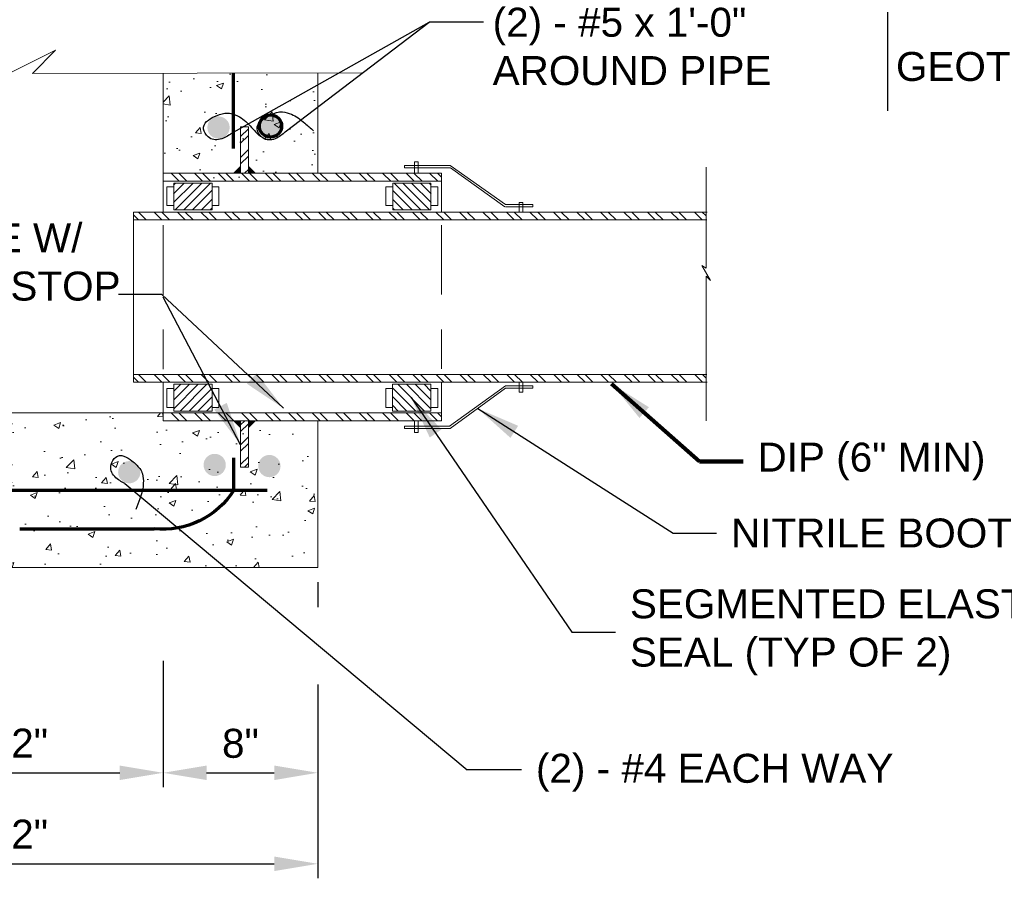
# Model space of a CAD drawing. Header units: feet. Extents: x -1473 to -1113, y 346 to 592.
# Tile 16 of 18: x -1209 to -1158, y 493 to 538. Entities that reach past the tile are written whole.
import ezdxf

# ---------------------------------------------------------------- set-up
doc = ezdxf.new("R2010")
doc.units = ezdxf.units.FT
doc.header["$MEASUREMENT"] = 0
doc.linetypes.add('( Dashed )', pattern=[9, 6, -3])
doc.layers.get('DefPoints').update_dxf_attribs({"lineweight": 0})
for name, color, linetype, lineweight in [('C-Detl-Grph-Wt 0', 4, 'Continuous', 0), ('G-ANNO-DIMS', 2, 'Continuous', 0), ('G-ANNO-MASK', 1, 'Continuous', 0), ('G-ANNO-PATT', 250, 'Continuous', 0), ('S-REIN-RBAR', 1, 'Continuous', 70)]:
    doc.layers.add(name, color=color, linetype=linetype, lineweight=lineweight)
doc.layers.add('G-ANNO-NOTE', color=4, linetype='Continuous')
doc.layers.add('G-ANNO-NPLT', color=2, linetype='Continuous', lineweight=0, plot=False)
doc.styles.add("AEC_AC_05ArchDims-CC_1_1'", font='arial.ttf', dxfattribs={"height": 1.5})
doc.styles.add("AEC_AC_44Text-LeftTop_1_1'", font='arial.ttf', dxfattribs={"height": 1.5})
doc.styles.add('Style-Arial', font='arial.ttf')
doc.dimstyles.new("AEC_AC_05_Arch-Dims_1_1'", dxfattribs={"dimtxt": 1.5, "dimasz": 2.25, "dimexe": 0.75, "dimexo": 0.75, "dimgap": 0.75, "dimtad": 1, "dimdec": 4, "dimzin": 15, "dimdsep": 46, "dimlunit": 4, "dimtxsty": "AEC_AC_05ArchDims-CC_1_1'", "dimcen": 0.09, "dimclrd": 256, "dimclre": 256, "dimazin": 2, "dimtfac": 0.7, "dimtdec": 4, "dimtix": 1, "dimtmove": 1, "dimatfit": 3, "dimfxl": 1, "dimfrac": 1, "dimtolj": 1, "dimtzin": 15, "dimlwd": 30, "dimlwe": 30, "dimarcsym": 0})
doc.dimstyles.new("AEC_AC_44_Notes_1_1'", dxfattribs={"dimtxt": 1.5, "dimasz": 2.25, "dimexe": 0.75, "dimexo": 0.75, "dimgap": 0.75, "dimtad": 1, "dimjust": 1, "dimdec": 3, "dimzin": 15, "dimdsep": 46, "dimlunit": 5, "dimtxsty": "AEC_AC_44Text-LeftTop_1_1'", "dimblk": 'NONE', "dimcen": 0.09, "dimclrd": 256, "dimclre": 256, "dimazin": 2, "dimtfac": 0.7, "dimtdec": 3, "dimtmove": 1, "dimatfit": 1, "dimfxl": 1, "dimfrac": 1, "dimtolj": 1, "dimtzin": 15, "dimlwd": 30, "dimlwe": 30, "dimarcsym": 0})

# ---------------------------------------------------------------- blocks, each defined once
blk = doc.blocks.new('*D87')
at = {"layer": 'DefPoints', "color": 0, "lineweight": 50, "transparency": 16777216}
for p in [(-1193.428, 510.043), (-1201.432, 505.954), (-1193.428, 499.414)]:
    blk.add_point(p, dxfattribs=at)
at = {"layer": 'G-ANNO-DIMS', "lineweight": 30, "transparency": 16777216}
for p, q in [((-1193.428, 509.293), (-1193.428, 507.996)), ((-1201.432, 505.204), (-1201.432, 498.664)), ((-1193.428, 503.978), (-1193.428, 498.664)), ((-1199.182, 499.414), (-1195.678, 499.414))]:
    blk.add_line(p, q, dxfattribs=at)
at = {"layer": 'G-ANNO-DIMS', "lineweight": 50, "transparency": 16777216}
for points in [[(-1199.182, 499.789), (-1199.182, 499.039), (-1201.432, 499.414)], [(-1195.678, 499.789), (-1195.678, 499.039), (-1193.428, 499.414)]]:
    blk.add_solid(points, dxfattribs=at)
at = {"layer": 'G-ANNO-DIMS', "color": 0, "lineweight": 30, "transparency": 16777216, "insert": (-1197.43, 500.93), "char_height": 1.5, "attachment_point": 5, "style": "AEC_AC_05ArchDims-CC_1_1'"}
blk.add_mtext('\\A1;8"', dxfattribs=at)
blk = doc.blocks.new('*D95')
at = {"layer": 'DefPoints', "color": 0, "lineweight": 50, "transparency": 16777216}
for p in [(-1219.924, 505.954), (-1201.432, 505.954), (-1201.432, 499.414)]:
    blk.add_point(p, dxfattribs=at)
at = {"layer": 'G-ANNO-DIMS', "lineweight": 30, "transparency": 16777216}
for p, q in [((-1219.924, 505.204), (-1219.924, 498.664)), ((-1201.432, 505.204), (-1201.432, 498.664)), ((-1217.674, 499.414), (-1203.682, 499.414))]:
    blk.add_line(p, q, dxfattribs=at)
at = {"layer": 'G-ANNO-DIMS', "lineweight": 50, "transparency": 16777216}
for points in [[(-1217.674, 499.789), (-1217.674, 499.039), (-1219.924, 499.414)], [(-1203.682, 499.789), (-1203.682, 499.039), (-1201.432, 499.414)]]:
    blk.add_solid(points, dxfattribs=at)
at = {"layer": 'G-ANNO-DIMS', "color": 0, "lineweight": 30, "transparency": 16777216, "insert": (-1210.678, 500.94), "char_height": 1.5, "attachment_point": 5, "style": "AEC_AC_05ArchDims-CC_1_1'"}
blk.add_mtext('\\A1;19 {\\H1x;1/2}"', dxfattribs=at)
blk = doc.blocks.new('*D96')
at = {"layer": 'DefPoints', "color": 0, "lineweight": 50, "transparency": 16777216}
for p in [(-1227.928, 510.043), (-1193.428, 510.043), (-1193.428, 494.701)]:
    blk.add_point(p, dxfattribs=at)
at = {"layer": 'G-ANNO-DIMS', "lineweight": 30, "transparency": 16777216}
for p, q in [((-1227.928, 509.293), (-1227.928, 493.951)), ((-1193.428, 509.293), (-1193.428, 508.091)), ((-1193.428, 503.978), (-1193.428, 493.951)), ((-1225.678, 494.701), (-1195.678, 494.701))]:
    blk.add_line(p, q, dxfattribs=at)
at = {"layer": 'G-ANNO-DIMS', "lineweight": 50, "transparency": 16777216}
for points in [[(-1225.678, 495.076), (-1225.678, 494.326), (-1227.928, 494.701)], [(-1195.678, 495.076), (-1195.678, 494.326), (-1193.428, 494.701)]]:
    blk.add_solid(points, dxfattribs=at)
at = {"layer": 'G-ANNO-DIMS', "color": 0, "lineweight": 30, "transparency": 16777216, "insert": (-1210.678, 496.227), "char_height": 1.5, "attachment_point": 5, "style": "AEC_AC_05ArchDims-CC_1_1'"}
blk.add_mtext('\\A1;35 {\\H1x;1/2}"', dxfattribs=at)
blk = doc.blocks.new('SQUIG_1_1_1')
at = {"color": 0}
blk.add_open_spline([(0, 0), (3.2, 0.6), (6.3, 0.8), (9.5, 0.8), (13.1, 0.8), (16.3, 0.6), (20, -0.2), (23.8, -1), (27, -2.7), (29.8, -4.8), (32.4, -6.7), (34.5, -9.4), (35.7, -13), (37.5, -18.1), (37.7, -22.9), (36.4, -27.4), (35.2, -31.6), (30.8, -35.2), (26.2, -36.2), (21.1, -37.4), (16.3, -37.7), (11.1, -37.2), (4.9, -36.7), (-0.6, -36), (-6.6, -34), (-9.8, -32.9), (-12.7, -31.2), (-15.1, -29.1), (-18.7, -25.8), (-21.9, -22), (-24.6, -17.6), (-26.9, -13.9), (-28.9, -10.4), (-30.2, -6.4), (-31.6, -1.9), (-32.8, 2.5), (-34.1, 7), (-35.8, 13), (-37.5, 18.9), (-38.7, 25)], degree=3, knots=[0, 0, 0, 0, 0.05545, 0.05545, 0.05545, 0.11674, 0.11674, 0.11674, 0.179816, 0.179816, 0.179816, 0.238736, 0.238736, 0.238736, 0.322676, 0.322676, 0.322676, 0.40101, 0.40101, 0.40101, 0.489182, 0.489182, 0.489182, 0.593706, 0.593706, 0.593706, 0.651117, 0.651117, 0.651117, 0.737771, 0.737771, 0.737771, 0.810337, 0.810337, 0.810337, 0.891932, 0.891932, 0.891932, 1, 1, 1, 1], dxfattribs=at)
blk = doc.blocks.new('_None')
blk = doc.blocks.new('*U98')
at = {"color": 0}
for p, q in [((92.45, 92.45), (94.34, 94.34)), ((92.45, 93.298), (93.492, 94.34)), ((92.45, 94.147), (92.643, 94.34)), ((92.45, 91.601), (95.036, 94.188)), ((92.45, 90.753), (95.036, 93.339)), ((93.182, 90.636), (95.036, 92.491)), ((94.03, 90.636), (95.036, 91.642)), ((94.879, 90.636), (95.036, 90.793))]:
    blk.add_line(p, q, dxfattribs=at)
blk = doc.blocks.new('*U99')
at = {"color": 0}
for p, q in [((116.577, 91.97), (118.948, 94.34)), ((116.577, 92.818), (118.099, 94.34)), ((116.577, 93.667), (117.251, 94.34)), ((116.577, 91.121), (119.163, 93.708)), ((116.941, 90.636), (119.163, 92.859)), ((117.789, 90.636), (119.163, 92.01)), ((118.638, 90.636), (119.163, 91.162))]:
    blk.add_line(p, q, dxfattribs=at)

msp = doc.modelspace()

# ---------------------------------------------------------------- hatches: boundary and pattern name
at = {"layer": 'G-ANNO-PATT'}
h = msp.add_hatch(dxfattribs=at)
h.set_pattern_fill('AR-CONC', color=256, style=0, pattern_type=2)
h.set_pattern_definition([(50, (-1196.1818, 532.2335), (3.5863, -0.3138), [0.375, -4.125]), (355, (-1196.182, 532.2335), (-0.6938, 3.761), [0.3, -3.3]), (100.45, (-1195.883, 532.2074), (2.8925, 3.4472), [0.3187, -3.5057]), (46.184, (-1196.182, 533.2335), (5.3362, -0.8276), [0.5625, -6.1875]), (96.64, (-1195.737, 533.1645), (4.6733, 4.8706), [0.478, -5.2586]), (351.18, (-1196.182, 533.2335), (4.6733, 4.8706), [0.45, -4.95]), (21, (-1195.6818, 532.9835), (2.9845, -2.0131), [0.375, -4.125]), (326, (-1195.682, 532.9835), (1.2166, 3.6258), [0.3, -3.3]), (71.45, (-1195.433, 532.8157), (4.2011, 1.6127), [0.3187, -3.5057]), (37.5, (-1196.1818, 532.2335), (0.0608, 1.66447), [0, -3.26, 0, -3.35, 0, -3.3125]), (7.5, (-1196.1818, 532.2335), (1.31535, 1.97206), [0, -1.91, 0, -3.185, 0, -1.2625]), (327.5, (-1197.2968, 532.2335), (2.6691, -0.11277), [0, -1.25, 0, -3.9, 0, -5.175]), (317.5, (-1197.7968, 532.2335), (2.9159, 0.5005), [0, -1.625, 0, -2.59, 0, -3.675])])
h.paths.add_polyline_path([(-1201.43244, 530.40474), (-1201.39656, 530.40474), (-1193.42846, 529.60798), (-1193.42845, 529.608), (-1193.42845, 535.6636), (-1201.43244, 535.64519)])
h = msp.add_hatch(dxfattribs=at)
h.set_pattern_fill('HATCH', color=256, style=0, pattern_type=2)
h.set_pattern_definition([(45, (-1197.714, 518.7075), (-2.784, 2.784), [])])
h.paths.add_polyline_path([(-1200.3067, 518.59077), (-1198.37924, 518.59077), (-1198.37924, 519.29762), (-1200.3067, 519.29762)])
h = msp.add_hatch(dxfattribs=at)
h.set_pattern_fill('AR-CONC', color=256, style=0, pattern_type=2)
h.set_pattern_definition([(50, (-1211.7956, 515.0475), (3.5863, -0.31376), [0.375, -4.125]), (355, (-1211.7956, 515.0475), (-0.69376, 3.76096), [0.3, -3.3]), (100.451, (-1211.4967, 515.0213), (2.89254, 3.4472), [0.3187, -3.5057]), (46.184, (-1211.7956, 516.0475), (5.3362, -0.8276), [0.5625, -6.1875]), (96.636, (-1211.351, 515.9785), (4.6733, 4.8706), [0.478, -5.2586]), (351.184, (-1211.7956, 516.0475), (4.6733, 4.8706), [0.45, -4.95]), (21, (-1211.2956, 515.7975), (2.98453, -2.0131), [0.375, -4.125]), (326, (-1211.2956, 515.7975), (1.2166, 3.62575), [0.3, -3.3]), (71.451, (-1211.047, 515.6297), (4.2011, 1.61266), [0.3187, -3.5057]), (37.5, (-1211.7956, 515.0475), (0.0608, 1.66447), [0, -3.26, 0, -3.35, 0, -3.3125]), (7.5, (-1211.7956, 515.0475), (1.31535, 1.97206), [0, -1.91, 0, -3.185, 0, -1.2625]), (327.5, (-1212.9106, 515.0475), (2.66911, -0.11277), [0, -1.25, 0, -3.9, 0, -5.175]), (317.5, (-1213.4106, 515.0475), (2.91593, 0.50052), [0, -1.625, 0, -2.59, 0, -3.675])])
h.paths.add_polyline_path([(-1227.92839, 510.04266), (-1193.42845, 510.04266), (-1193.42845, 516.8844), (-1201.43244, 517.68477), (-1201.43244, 518.04664), (-1219.9244, 518.04664), (-1227.92839, 518.04664)])
at = {"layer": 'S-REIN-RBAR'}
for points in [[(-1197.99005, 532.82741, 1), (-1199.14346, 532.82741, 1)], [(-1202.61248, 514.98046, 1), (-1203.76589, 514.98046, 1)], [(-1198.18834, 515.35504, 1), (-1199.34174, 515.35504, 1)], [(-1195.35422, 515.29717, 1), (-1196.50762, 515.29717, 1)]]:
    msp.add_hatch(color=256, dxfattribs=at).paths.add_polyline_path(points)
h = msp.add_hatch(color=256, dxfattribs=at)
edge = h.paths.add_edge_path()
edge.add_arc((-1195.87396, 532.90751), 0.5767, 0, 360)

# ---------------------------------------------------------------- linework, layer by layer
at = {"layer": 'C-Detl-Grph-Wt 0'}
for p, q in [((-1201.43244, 528.45293, -46666.66417), (-1201.43244, 535.64523, -46666.66417)), ((-1193.42845, 530.45784, -46666.66417), (-1193.42845, 535.66361, -46666.66417)), ((-1201.43244, 517.64562, -46666.66417), (-1201.43244, 519.64197, -46666.66417)), ((-1219.9244, 518.04664, -46666.66417), (-1201.43244, 518.04664, -46666.66417)), ((-1193.42845, 510.04266, -46666.66417), (-1193.42845, 517.64562, -46666.66417)), ((-1227.92839, 510.04266, -46666.66417), (-1193.42845, 510.04266, -46666.66417))]:
    msp.add_line(p, q, dxfattribs=at)
at = {"layer": 'C-Detl-Grph-Wt 0', "ltscale": 0.6}
for p, q in [((-1197.41982, 532.86078, -46666.66417), (-1197.41982, 530.45784, -46666.66417)), ((-1197.01819, 532.86078, -46666.66417), (-1197.41982, 532.86078, -46666.66417)), ((-1197.01819, 530.45784, -46666.66417), (-1197.01819, 532.86078, -46666.66417)), ((-1186.57738, 530.86676, -46666.66417), (-1188.93391, 530.86676, -46666.66417)), ((-1188.93391, 530.86676, -46666.66417), (-1188.93391, 530.73938, -46666.66417)), ((-1188.42365, 531.05934, -46666.66417), (-1188.42365, 530.45784, -46666.66417)), ((-1188.22283, 531.05934, -46666.66417), (-1188.42365, 531.05934, -46666.66417)), ((-1188.22283, 530.45784, -46666.66417), (-1188.22283, 531.05934, -46666.66417)), ((-1183.71125, 528.84358, -46666.66417), (-1186.57738, 530.86676, -46666.66417)), ((-1187.01796, 530.45784, -46666.66417), (-1201.43165, 530.45784, -46666.66417)), ((-1201.43165, 530.45784, -46666.66417), (-1201.42796, 530.45784, -46666.66417)), ((-1197.41982, 530.45784, -46666.66417), (-1197.01819, 530.45784, -46666.66417)), ((-1197.01819, 530.45784, -46666.66417), (-1197.41982, 530.45784, -46666.66417)), ((-1186.57738, 530.73938, -46666.66417), (-1188.93391, 530.73938, -46666.66417)), ((-1187.01796, 530.45784, -46666.66417), (-1187.01796, 528.45293, -46666.66417)), ((-1183.73782, 528.72791, -46666.66417), (-1186.55636, 530.73938, -46666.66417)), ((-1201.43165, 530.05689, -46666.66417), (-1187.01796, 530.05689, -46666.66417)), ((-1201.42796, 530.05689, -46666.66417), (-1201.43165, 530.05689, -46666.66417)), ((-1200.88591, 528.56934, -46666.66417), (-1200.88591, 529.95434, -46666.66417)), ((-1200.88591, 529.95434, -46666.66417), (-1198.90242, 529.95434, -46666.66417)), ((-1198.90242, 529.95434, -46666.66417), (-1198.90242, 528.56934, -46666.66417)), ((-1189.54719, 529.95434, -46666.66417), (-1189.54719, 528.56934, -46666.66417)), ((-1187.5637, 529.95434, -46666.66417), (-1189.54719, 529.95434, -46666.66417)), ((-1187.5637, 528.56934, -46666.66417), (-1187.5637, 529.95434, -46666.66417)), ((-1201.23593, 528.78802, -46666.66417), (-1201.23593, 529.76477, -46666.66417)), ((-1201.23593, 529.76477, -46666.66417), (-1200.88591, 529.76477, -46666.66417)), ((-1198.5524, 529.76477, -46666.66417), (-1198.90242, 529.76477, -46666.66417)), ((-1198.5524, 528.78802, -46666.66417), (-1198.5524, 529.76477, -46666.66417)), ((-1189.89721, 528.78802, -46666.66417), (-1189.89721, 529.76477, -46666.66417)), ((-1189.89721, 529.76477, -46666.66417), (-1189.54719, 529.76477, -46666.66417)), ((-1187.21369, 529.76477, -46666.66417), (-1187.5637, 529.76477, -46666.66417)), ((-1187.21369, 528.78802, -46666.66417), (-1187.21369, 529.76477, -46666.66417)), ((-1200.88591, 528.78802, -46666.66417), (-1201.23593, 528.78802, -46666.66417)), ((-1198.90242, 528.78802, -46666.66417), (-1198.5524, 528.78802, -46666.66417)), ((-1189.54719, 528.78802, -46666.66417), (-1189.89721, 528.78802, -46666.66417)), ((-1187.5637, 528.78802, -46666.66417), (-1187.21369, 528.78802, -46666.66417)), ((-1182.29057, 528.84358, -46666.66417), (-1183.71125, 528.84358, -46666.66417)), ((-1183.00171, 528.45293, -46666.66417), (-1183.00171, 528.9385, -46666.66417)), ((-1183.00171, 528.9385, -46666.66417), (-1182.8009, 528.9385, -46666.66417)), ((-1182.8009, 528.9385, -46666.66417), (-1182.8009, 528.45293, -46666.66417)), ((-1182.29057, 528.84358, -46666.66417), (-1182.29057, 528.71626, -46666.66417)), ((-1202.97777, 528.45293, -46666.66417), (-1182.28614, 528.45293, -46666.66417)), ((-1202.97777, 528.45293, -46666.66417), (-1202.97764, 528.05198, -46666.66417)), ((-1201.42796, 528.45293, -46666.66417), (-1201.43165, 528.45293, -46666.66417)), ((-1201.42796, 528.45293, -46666.66417), (-1201.43165, 528.45293, -46666.66417)), ((-1201.42796, 528.45293, -46666.66417), (-1201.43165, 528.45293, -46666.66417)), ((-1201.42796, 528.45293, -46666.66417), (-1201.43165, 528.45293, -46666.66417)), ((-1201.42796, 528.45293, -46666.66417), (-1201.43165, 528.45293, -46666.66417)), ((-1201.42796, 528.45293, -46666.66417), (-1201.43165, 528.45293, -46666.66417)), ((-1201.43078, 528.45293, -46666.66417), (-1180.63258, 528.45293, -46666.66417)), ((-1201.42996, 528.45293, -46666.66417), (-1173.25631, 528.45293, -46666.66417)), ((-1198.90242, 528.56934, -46666.66417), (-1200.88591, 528.56934, -46666.66417)), ((-1189.54719, 528.56934, -46666.66417), (-1187.5637, 528.56934, -46666.66417)), ((-1182.29057, 528.71626, -46666.66417), (-1183.71125, 528.71626, -46666.66417)), ((-1173.27271, 528.05198, -46666.66417), (-1202.97764, 528.05198, -46666.66417)), ((-1202.97764, 528.05198, -46666.66417), (-1202.97513, 520.04292, -46666.66417)), ((-1201.43165, 528.05198, -46666.66417), (-1201.42796, 528.05198, -46666.66417)), ((-1201.43165, 528.05198, -46666.66417), (-1201.42796, 528.05198, -46666.66417)), ((-1173.27349, 520.04292, -46666.66417), (-1202.97513, 520.04292, -46666.66417)), ((-1202.97513, 520.04292, -46666.66417), (-1202.975, 519.64197, -46666.66417)), ((-1202.975, 519.64197, -46666.66417), (-1180.63337, 519.64197, -46666.66417)), ((-1201.43244, 520.04292, -46666.66417), (-1201.42874, 520.04292, -46666.66417)), ((-1201.43244, 520.04292, -46666.66417), (-1201.42874, 520.04292, -46666.66417)), ((-1201.42874, 519.64197, -46666.66417), (-1201.43244, 519.64197, -46666.66417)), ((-1201.42874, 519.64197, -46666.66417), (-1201.43244, 519.64197, -46666.66417)), ((-1201.42874, 519.64197, -46666.66417), (-1201.43244, 519.64197, -46666.66417)), ((-1201.42874, 519.64197, -46666.66417), (-1201.43244, 519.64197, -46666.66417)), ((-1201.42874, 519.64197, -46666.66417), (-1173.25709, 519.64197, -46666.66417)), ((-1187.01874, 517.64562, -46666.66417), (-1187.01874, 519.65053, -46666.66417)), ((-1183.00249, 519.12133, -46666.66417), (-1183.00249, 519.64197, -46666.66417)), ((-1182.80168, 519.64197, -46666.66417), (-1182.80168, 519.12133, -46666.66417)), ((-1200.88513, 519.31551, -46666.66417), (-1201.23514, 519.31551, -46666.66417)), ((-1201.23514, 519.31551, -46666.66417), (-1201.23514, 518.33869, -46666.66417)), ((-1200.88513, 519.53413, -46666.66417), (-1200.88513, 518.14919, -46666.66417)), ((-1198.90164, 519.53413, -46666.66417), (-1200.88513, 519.53413, -46666.66417)), ((-1198.90164, 518.14919, -46666.66417), (-1198.90164, 519.53413, -46666.66417)), ((-1198.90164, 519.31551, -46666.66417), (-1198.55162, 519.31551, -46666.66417)), ((-1198.55162, 519.31551, -46666.66417), (-1198.55162, 518.33869, -46666.66417)), ((-1189.54798, 519.31551, -46666.66417), (-1189.89799, 519.31551, -46666.66417)), ((-1189.89799, 519.31551, -46666.66417), (-1189.89799, 518.33869, -46666.66417)), ((-1189.54798, 518.14919, -46666.66417), (-1189.54798, 519.53413, -46666.66417)), ((-1189.54798, 519.53413, -46666.66417), (-1187.56449, 519.53413, -46666.66417)), ((-1187.56449, 519.53413, -46666.66417), (-1187.56449, 518.14919, -46666.66417)), ((-1187.56449, 519.31551, -46666.66417), (-1187.21447, 519.31551, -46666.66417)), ((-1187.21447, 519.31551, -46666.66417), (-1187.21447, 518.33869, -46666.66417)), ((-1186.60795, 517.35879, -46666.66417), (-1183.71203, 519.45273, -46666.66417)), ((-1186.57816, 517.23677, -46666.66417), (-1183.71203, 519.32535, -46666.66417)), ((-1182.29135, 519.45273, -46666.66417), (-1183.71203, 519.45273, -46666.66417)), ((-1182.29135, 519.32535, -46666.66417), (-1183.71203, 519.32535, -46666.66417)), ((-1182.80168, 519.12133, -46666.66417), (-1183.00249, 519.12133, -46666.66417)), ((-1182.29135, 519.45273, -46666.66417), (-1182.29135, 519.32535, -46666.66417)), ((-1201.23514, 518.33869, -46666.66417), (-1200.88513, 518.33869, -46666.66417)), ((-1200.88513, 518.14919, -46666.66417), (-1198.90164, 518.14919, -46666.66417)), ((-1198.55162, 518.33869, -46666.66417), (-1198.90164, 518.33869, -46666.66417)), ((-1189.89799, 518.33869, -46666.66417), (-1189.54798, 518.33869, -46666.66417)), ((-1187.56449, 518.14919, -46666.66417), (-1189.54798, 518.14919, -46666.66417)), ((-1187.21447, 518.33869, -46666.66417), (-1187.56449, 518.33869, -46666.66417)), ((-1201.43244, 518.04664, -46666.66417), (-1187.01874, 518.04664, -46666.66417)), ((-1201.42874, 518.04664, -46666.66417), (-1201.43244, 518.04664, -46666.66417)), ((-1187.01874, 517.64562, -46666.66417), (-1201.43244, 517.64562, -46666.66417)), ((-1201.43244, 517.64562, -46666.66417), (-1201.42874, 517.64562, -46666.66417)), ((-1197.4206, 515.24269, -46666.66417), (-1197.4206, 517.64562, -46666.66417)), ((-1197.4206, 517.64562, -46666.66417), (-1197.01898, 517.64562, -46666.66417)), ((-1197.01898, 517.64562, -46666.66417), (-1197.01898, 515.24269, -46666.66417)), ((-1188.42443, 517.64562, -46666.66417), (-1188.42443, 517.04419, -46666.66417)), ((-1188.22362, 517.04419, -46666.66417), (-1188.22362, 517.64562, -46666.66417)), ((-1186.57816, 517.36408, -46666.66417), (-1188.9347, 517.36408, -46666.66417)), ((-1188.9347, 517.36408, -46666.66417), (-1188.9347, 517.23677, -46666.66417)), ((-1186.57816, 517.23677, -46666.66417), (-1188.9347, 517.23677, -46666.66417)), ((-1188.42443, 517.04419, -46666.66417), (-1188.22362, 517.04419, -46666.66417)), ((-1197.01898, 515.24122, -46666.66417), (-1197.4206, 515.24122, -46666.66417))]:
    msp.add_line(p, q, dxfattribs=at)
at = {"layer": 'C-Detl-Grph-Wt 0', "linetype": '( Dashed )', "ltscale": 0.6}
for p, q in [((-1201.43159, 527.77026, -46666.66417), (-1201.42926, 520.32415, -46666.66417)), ((-1187.01743, 527.77479, -46666.66417), (-1187.0151, 520.32868, -46666.66417))]:
    msp.add_line(p, q, dxfattribs=at)
at = {"layer": 'G-ANNO-MASK'}
msp.add_line((-1208.20755, 535.62961, -46666.66417), (-1191.13921, 535.66886, -46666.66417), dxfattribs=at)
at = {"layer": 'G-ANNO-MASK', "ltscale": 0.6}
for p, q in [((-1173.30763, 530.76832, -46666.66417), (-1173.30763, 525.54585, -46666.66417)), ((-1173.30763, 525.54585, -46666.66417), (-1173.52938, 525.68576, -46666.66417)), ((-1173.52938, 525.68576, -46666.66417), (-1173.08301, 524.90914, -46666.66417)), ((-1173.31429, 525.63129, -46666.66417), (-1173.30763, 525.63129, -46666.66417)), ((-1173.30763, 525.14041, -46666.66417), (-1173.30763, 517.64721, -46666.66417)), ((-1173.08301, 524.90914, -46666.66417), (-1173.30763, 525.14041, -46666.66417))]:
    msp.add_line(p, q, dxfattribs=at)
at = {"layer": 'G-ANNO-MASK', "elevation": -46666.66417, "flags": 128}
msp.add_lwpolyline([(-1210.60754, 535.62961), (-1211.80754, 534.42961), (-1207.00755, 536.82961), (-1208.20755, 535.62961)], dxfattribs=at)
at = {"layer": 'G-ANNO-NOTE'}
for p, q in [((-1163.91856, 549.21457, -46666.66417), (-1163.91856, 533.69216, -46666.66417)), ((-1197.90982, 532.51543, -46666.66417), (-1187.66428, 538.28858, -46666.66417)), ((-1195.11009, 532.6074, -46666.66417), (-1187.66428, 538.28858, -46666.66417)), ((-1184.84428, 538.28858, -46666.66417), (-1187.66428, 538.28858, -46666.66417)), ((-1203.42077, 514.39445, -46666.6622), (-1185.69674, 499.57507, -46666.6622)), ((-1182.87674, 499.57507, -46666.6622), (-1185.69674, 499.57507, -46666.6622))]:
    msp.add_line(p, q, dxfattribs=at)
at = {"layer": 'G-ANNO-NPLT'}
msp.add_3dface([(-1112.98796, 592.40061, -93333.33071), (-1472.98796, 592.40061, -93333.33071), (-1472.98796, 346.40061, -93333.33071), (-1112.98796, 346.40061, -93333.33071)], dxfattribs=at)
at = {"layer": 'G-ANNO-PATT'}
for p, q in [((-1197.01819, 532.76337, -46666.66417), (-1197.41982, 532.36174, -46666.66417)), ((-1197.01819, 532.42258, -46666.66417), (-1197.41982, 532.02095, -46666.66417)), ((-1197.41982, 531.28354, -46666.66417), (-1197.01819, 531.68517, -46666.66417)), ((-1197.41982, 530.94275, -46666.66417), (-1197.01819, 531.34438, -46666.66417)), ((-1200.60479, 530.05689, -46666.66417), (-1201.00329, 530.45538, -46666.66417)), ((-1200.60479, 530.05689, -46666.66417), (-1201.00329, 530.45538, -46666.66417)), ((-1200.19909, 530.05689, -46666.66417), (-1200.59759, 530.45538, -46666.66417)), ((-1200.19909, 530.05689, -46666.66417), (-1200.59759, 530.45538, -46666.66417)), ((-1199.38769, 530.05689, -46666.66417), (-1199.78618, 530.45538, -46666.66417)), ((-1198.98198, 530.05689, -46666.66417), (-1199.38048, 530.45538, -46666.66417)), ((-1198.17058, 530.05689, -46666.66417), (-1198.56908, 530.45538, -46666.66417)), ((-1197.76488, 530.05689, -46666.66417), (-1198.16337, 530.45538, -46666.66417)), ((-1196.95347, 530.05689, -46666.66417), (-1197.35197, 530.45538, -46666.66417)), ((-1197.22315, 530.45784, -46666.66417), (-1197.01819, 530.6628, -46666.66417)), ((-1196.54777, 530.05689, -46666.66417), (-1196.94627, 530.45538, -46666.66417)), ((-1195.73636, 530.05689, -46666.66417), (-1196.13486, 530.45538, -46666.66417)), ((-1195.33066, 530.05689, -46666.66417), (-1195.72916, 530.45538, -46666.66417)), ((-1194.51926, 530.05689, -46666.66417), (-1194.91775, 530.45538, -46666.66417)), ((-1194.11355, 530.05689, -46666.66417), (-1194.51205, 530.45538, -46666.66417)), ((-1193.30215, 530.05689, -46666.66417), (-1193.70065, 530.45538, -46666.66417)), ((-1192.89645, 530.05689, -46666.66417), (-1193.29494, 530.45538, -46666.66417)), ((-1192.08504, 530.05689, -46666.66417), (-1192.48354, 530.45538, -46666.66417)), ((-1191.67934, 530.05689, -46666.66417), (-1192.07784, 530.45538, -46666.66417)), ((-1190.86793, 530.05689, -46666.66417), (-1191.26643, 530.45538, -46666.66417)), ((-1190.46223, 530.05689, -46666.66417), (-1190.86073, 530.45538, -46666.66417)), ((-1189.65083, 530.05689, -46666.66417), (-1190.04932, 530.45538, -46666.66417)), ((-1189.24512, 530.05689, -46666.66417), (-1189.64362, 530.45538, -46666.66417)), ((-1188.43372, 530.05689, -46666.66417), (-1188.83222, 530.45538, -46666.66417)), ((-1188.02802, 530.05689, -46666.66417), (-1188.42651, 530.45538, -46666.66417)), ((-1187.21661, 530.05689, -46666.66417), (-1187.61511, 530.45538, -46666.66417)), ((-1187.01796, 530.26394, -46666.66417), (-1187.20941, 530.45538, -46666.66417)), ((-1201.4162, 530.05689, -46666.66417), (-1201.43165, 530.07234, -46666.66417)), ((-1202.71412, 528.05198, -46666.66417), (-1202.97772, 528.31558, -46666.66417)), ((-1202.30841, 528.05198, -46666.66417), (-1202.70937, 528.45293, -46666.66417)), ((-1201.49701, 528.05198, -46666.66417), (-1201.89796, 528.45293, -46666.66417)), ((-1201.10428, 528.05198, -46666.66417), (-1201.50524, 528.45293, -46666.66417)), ((-1200.29288, 528.05198, -46666.66417), (-1200.69383, 528.45293, -46666.66417)), ((-1199.88717, 528.05198, -46666.66417), (-1200.28813, 528.45293, -46666.66417)), ((-1199.07577, 528.05198, -46666.66417), (-1199.47672, 528.45293, -46666.66417)), ((-1198.67007, 528.05198, -46666.66417), (-1199.07102, 528.45293, -46666.66417)), ((-1197.85866, 528.05198, -46666.66417), (-1198.25962, 528.45293, -46666.66417)), ((-1197.45296, 528.05198, -46666.66417), (-1197.85391, 528.45293, -46666.66417)), ((-1196.64155, 528.05198, -46666.66417), (-1197.04251, 528.45293, -46666.66417)), ((-1196.23585, 528.05198, -46666.66417), (-1196.63681, 528.45293, -46666.66417)), ((-1195.42445, 528.05198, -46666.66417), (-1195.8254, 528.45293, -46666.66417)), ((-1195.01874, 528.05198, -46666.66417), (-1195.4197, 528.45293, -46666.66417)), ((-1194.20734, 528.05198, -46666.66417), (-1194.60829, 528.45293, -46666.66417)), ((-1193.80164, 528.05198, -46666.66417), (-1194.20259, 528.45293, -46666.66417)), ((-1192.99023, 528.05198, -46666.66417), (-1193.39119, 528.45293, -46666.66417)), ((-1192.58453, 528.05198, -46666.66417), (-1192.98548, 528.45293, -46666.66417)), ((-1191.77312, 528.05198, -46666.66417), (-1192.17408, 528.45293, -46666.66417)), ((-1191.36742, 528.05198, -46666.66417), (-1191.76838, 528.45293, -46666.66417)), ((-1190.55602, 528.05198, -46666.66417), (-1190.95697, 528.45293, -46666.66417)), ((-1190.15031, 528.05198, -46666.66417), (-1190.55127, 528.45293, -46666.66417)), ((-1189.33891, 528.05198, -46666.66417), (-1189.73986, 528.45293, -46666.66417)), ((-1188.93321, 528.05198, -46666.66417), (-1189.33416, 528.45293, -46666.66417)), ((-1188.1218, 528.05198, -46666.66417), (-1188.52276, 528.45293, -46666.66417)), ((-1187.7161, 528.05198, -46666.66417), (-1188.11705, 528.45293, -46666.66417)), ((-1186.90469, 528.05198, -46666.66417), (-1187.30565, 528.45293, -46666.66417)), ((-1186.49899, 528.05198, -46666.66417), (-1186.89995, 528.45293, -46666.66417)), ((-1185.68759, 528.05198, -46666.66417), (-1186.08854, 528.45293, -46666.66417)), ((-1185.28188, 528.05198, -46666.66417), (-1185.68284, 528.45293, -46666.66417)), ((-1184.47048, 528.05198, -46666.66417), (-1184.87143, 528.45293, -46666.66417)), ((-1184.06478, 528.05198, -46666.66417), (-1184.46573, 528.45293, -46666.66417)), ((-1183.25337, 528.05198, -46666.66417), (-1183.65433, 528.45293, -46666.66417)), ((-1182.84767, 528.05198, -46666.66417), (-1183.24862, 528.45293, -46666.66417)), ((-1182.03626, 528.05198, -46666.66417), (-1182.43722, 528.45293, -46666.66417)), ((-1181.63056, 528.05198, -46666.66417), (-1182.03152, 528.45293, -46666.66417)), ((-1180.81916, 528.05198, -46666.66417), (-1181.22011, 528.45293, -46666.66417)), ((-1180.41345, 528.05198, -46666.66417), (-1180.81441, 528.45293, -46666.66417)), ((-1179.60205, 528.05198, -46666.66417), (-1180.003, 528.45293, -46666.66417)), ((-1179.19635, 528.05198, -46666.66417), (-1179.5973, 528.45293, -46666.66417)), ((-1178.38494, 528.05198, -46666.66417), (-1178.7859, 528.45293, -46666.66417)), ((-1177.97924, 528.05198, -46666.66417), (-1178.38019, 528.45293, -46666.66417)), ((-1177.16783, 528.05198, -46666.66417), (-1177.56879, 528.45293, -46666.66417)), ((-1176.76213, 528.05198, -46666.66417), (-1177.16309, 528.45293, -46666.66417)), ((-1175.95073, 528.05198, -46666.66417), (-1176.35168, 528.45293, -46666.66417)), ((-1175.54502, 528.05198, -46666.66417), (-1175.94598, 528.45293, -46666.66417)), ((-1174.73362, 528.05198, -46666.66417), (-1175.13457, 528.45293, -46666.66417)), ((-1174.32792, 528.05198, -46666.66417), (-1174.72887, 528.45293, -46666.66417)), ((-1173.51651, 528.05198, -46666.66417), (-1173.91747, 528.45293, -46666.66417)), ((-1173.32483, 528.266, -46666.66417), (-1173.51176, 528.45293, -46666.66417)), ((-1202.71148, 519.64197, -46666.66417), (-1202.97508, 519.90557, -46666.66417)), ((-1202.30577, 519.64197, -46666.66417), (-1202.70673, 520.04292, -46666.66417)), ((-1201.49437, 519.64197, -46666.66417), (-1201.89532, 520.04292, -46666.66417)), ((-1201.08867, 519.64197, -46666.66417), (-1201.48962, 520.04292, -46666.66417)), ((-1201.08867, 519.64197, -46666.66417), (-1201.43244, 519.98574, -46666.66417)), ((-1200.27726, 519.64197, -46666.66417), (-1200.67822, 520.04292, -46666.66417)), ((-1199.87156, 519.64197, -46666.66417), (-1200.27251, 520.04292, -46666.66417)), ((-1199.06015, 519.64197, -46666.66417), (-1199.46111, 520.04292, -46666.66417)), ((-1198.65445, 519.64197, -46666.66417), (-1199.05541, 520.04292, -46666.66417)), ((-1197.84305, 519.64197, -46666.66417), (-1198.244, 520.04292, -46666.66417)), ((-1197.43734, 519.64197, -46666.66417), (-1197.8383, 520.04292, -46666.66417)), ((-1196.62594, 519.64197, -46666.66417), (-1197.02689, 520.04292, -46666.66417)), ((-1196.22024, 519.64197, -46666.66417), (-1196.62119, 520.04292, -46666.66417)), ((-1195.40883, 519.64197, -46666.66417), (-1195.80979, 520.04292, -46666.66417)), ((-1195.00313, 519.64197, -46666.66417), (-1195.40408, 520.04292, -46666.66417)), ((-1194.19172, 519.64197, -46666.66417), (-1194.59268, 520.04292, -46666.66417)), ((-1193.78602, 519.64197, -46666.66417), (-1194.18698, 520.04292, -46666.66417)), ((-1192.97462, 519.64197, -46666.66417), (-1193.37557, 520.04292, -46666.66417)), ((-1192.56891, 519.64197, -46666.66417), (-1192.96987, 520.04292, -46666.66417)), ((-1191.75751, 519.64197, -46666.66417), (-1192.15846, 520.04292, -46666.66417)), ((-1191.35181, 519.64197, -46666.66417), (-1191.75276, 520.04292, -46666.66417)), ((-1190.5404, 519.64197, -46666.66417), (-1190.94136, 520.04292, -46666.66417)), ((-1190.1347, 519.64197, -46666.66417), (-1190.53565, 520.04292, -46666.66417)), ((-1189.32329, 519.64197, -46666.66417), (-1189.72425, 520.04292, -46666.66417)), ((-1188.91759, 519.64197, -46666.66417), (-1189.31855, 520.04292, -46666.66417)), ((-1188.10619, 519.64197, -46666.66417), (-1188.50714, 520.04292, -46666.66417)), ((-1187.70048, 519.64197, -46666.66417), (-1188.10144, 520.04292, -46666.66417)), ((-1186.88908, 519.64197, -46666.66417), (-1187.29003, 520.04292, -46666.66417)), ((-1186.48338, 519.64197, -46666.66417), (-1186.88433, 520.04292, -46666.66417)), ((-1185.67197, 519.64197, -46666.66417), (-1186.07293, 520.04292, -46666.66417)), ((-1185.26627, 519.64197, -46666.66417), (-1185.66722, 520.04292, -46666.66417)), ((-1184.45486, 519.64197, -46666.66417), (-1184.85582, 520.04292, -46666.66417)), ((-1184.04916, 519.64197, -46666.66417), (-1184.45012, 520.04292, -46666.66417)), ((-1183.23776, 519.64197, -46666.66417), (-1183.63871, 520.04292, -46666.66417)), ((-1182.83205, 519.64197, -46666.66417), (-1183.23301, 520.04292, -46666.66417)), ((-1182.02065, 519.64197, -46666.66417), (-1182.4216, 520.04292, -46666.66417)), ((-1181.61495, 519.64197, -46666.66417), (-1182.0159, 520.04292, -46666.66417)), ((-1180.80354, 519.64197, -46666.66417), (-1181.2045, 520.04292, -46666.66417)), ((-1180.39784, 519.64197, -46666.66417), (-1180.79879, 520.04292, -46666.66417)), ((-1179.58643, 519.64197, -46666.66417), (-1179.98739, 520.04292, -46666.66417)), ((-1179.18073, 519.64197, -46666.66417), (-1179.58169, 520.04292, -46666.66417)), ((-1178.36933, 519.64197, -46666.66417), (-1178.77028, 520.04292, -46666.66417)), ((-1177.96362, 519.64197, -46666.66417), (-1178.36458, 520.04292, -46666.66417)), ((-1177.15222, 519.64197, -46666.66417), (-1177.55317, 520.04292, -46666.66417)), ((-1176.74652, 519.64197, -46666.66417), (-1177.14747, 520.04292, -46666.66417)), ((-1175.93511, 519.64197, -46666.66417), (-1176.33607, 520.04292, -46666.66417)), ((-1175.52941, 519.64197, -46666.66417), (-1175.93036, 520.04292, -46666.66417)), ((-1174.718, 519.64197, -46666.66417), (-1175.11896, 520.04292, -46666.66417)), ((-1174.3123, 519.64197, -46666.66417), (-1174.71326, 520.04292, -46666.66417)), ((-1173.5009, 519.64197, -46666.66417), (-1173.90185, 520.04292, -46666.66417)), ((-1173.30922, 519.85599, -46666.66417), (-1173.49615, 520.04292, -46666.66417)), ((-1201.41698, 517.64569, -46666.66417), (-1201.43244, 517.66114, -46666.66417)), ((-1200.60558, 517.64569, -46666.66417), (-1201.00408, 518.04419, -46666.66417)), ((-1200.19988, 517.64569, -46666.66417), (-1200.59837, 518.04419, -46666.66417)), ((-1199.38847, 517.64569, -46666.66417), (-1199.78697, 518.04419, -46666.66417)), ((-1198.98277, 517.64569, -46666.66417), (-1199.38127, 518.04419, -46666.66417)), ((-1198.17136, 517.64569, -46666.66417), (-1198.56986, 518.04419, -46666.66417)), ((-1197.76566, 517.64569, -46666.66417), (-1198.16416, 518.04419, -46666.66417)), ((-1197.4206, 517.42562, -46666.66417), (-1197.2006, 517.64562, -46666.66417)), ((-1196.95426, 517.64569, -46666.66417), (-1197.35275, 518.04419, -46666.66417)), ((-1196.54855, 517.64569, -46666.66417), (-1196.94705, 518.04419, -46666.66417)), ((-1195.73715, 517.64569, -46666.66417), (-1196.13565, 518.04419, -46666.66417)), ((-1195.33145, 517.64569, -46666.66417), (-1195.72994, 518.04419, -46666.66417)), ((-1194.52004, 517.64569, -46666.66417), (-1194.91854, 518.04419, -46666.66417)), ((-1194.11434, 517.64569, -46666.66417), (-1194.51284, 518.04419, -46666.66417)), ((-1193.30293, 517.64569, -46666.66417), (-1193.70143, 518.04419, -46666.66417)), ((-1192.89723, 517.64569, -46666.66417), (-1193.29573, 518.04419, -46666.66417)), ((-1192.08583, 517.64569, -46666.66417), (-1192.48432, 518.04419, -46666.66417)), ((-1191.68012, 517.64569, -46666.66417), (-1192.07862, 518.04419, -46666.66417)), ((-1190.86872, 517.64569, -46666.66417), (-1191.26722, 518.04419, -46666.66417)), ((-1190.46302, 517.64569, -46666.66417), (-1190.86151, 518.04419, -46666.66417)), ((-1189.65161, 517.64569, -46666.66417), (-1190.05011, 518.04419, -46666.66417)), ((-1189.24591, 517.64569, -46666.66417), (-1189.64441, 518.04419, -46666.66417)), ((-1188.4345, 517.64569, -46666.66417), (-1188.833, 518.04419, -46666.66417)), ((-1188.0288, 517.64569, -46666.66417), (-1188.4273, 518.04419, -46666.66417)), ((-1187.2174, 517.64569, -46666.66417), (-1187.61589, 518.04419, -46666.66417)), ((-1187.01874, 517.85274, -46666.66417), (-1187.21019, 518.04419, -46666.66417)), ((-1197.4206, 517.08483, -46666.66417), (-1197.01898, 517.48645, -46666.66417)), ((-1197.4206, 516.40325, -46666.66417), (-1197.01898, 516.80487, -46666.66417)), ((-1197.4206, 516.06246, -46666.66417), (-1197.01898, 516.46408, -46666.66417)), ((-1197.4206, 515.38088, -46666.66417), (-1197.01898, 515.7825, -46666.66417)), ((-1197.21947, 515.24122, -46666.66417), (-1197.01898, 515.44171, -46666.66417))]:
    msp.add_line(p, q, dxfattribs=at)
at = {"layer": 'G-ANNO-PATT', "extrusion": (0, 0, -1)}
for points in [[(1197.41982, 530.85887, 46666.66417), (1197.41982, 530.45784, 46666.66417), (1197.82144, 530.45784, 46666.66417)], [(1197.01819, 530.85887, 46666.66417), (1197.01819, 530.45784, 46666.66417), (1196.61717, 530.45784, 46666.66417)], [(1197.01898, 517.64562, 46666.66417), (1197.01898, 517.24467, 46666.66417), (1196.61735, 517.64562, 46666.66417)]]:
    msp.add_solid(points, dxfattribs=at)
at = {"layer": 'G-ANNO-PATT'}
msp.add_solid([(-1197.82223, 517.64562, -46666.66417), (-1197.4206, 517.24467, -46666.66417), (-1197.4206, 517.64562, -46666.66417)], dxfattribs=at)
at = {"layer": 'S-REIN-RBAR'}
for p, q in [((-1197.78286, 531.74797, -46666.66417), (-1197.78286, 535.65439, -46666.66417)), ((-1197.78036, 514.04715, -46666.66417), (-1197.78036, 515.73008, -46666.66417)), ((-1225.40789, 514.04715, -46666.66417), (-1196.03845, 514.04715, -46666.66417)), ((-1208.85473, 512.04659, -46666.66417), (-1201.89174, 512.04659, -46666.66417)), ((-1208.85473, 512.04659, -46666.66417), (-1201.89174, 512.04659, -46666.66417))]:
    msp.add_line(p, q, dxfattribs=at)
msp.add_circle((-1195.87396, 532.90751, -46666.66417), 0.5767, dxfattribs=at)
at = {"layer": 'S-REIN-RBAR', "extrusion": (0, 0, -1)}
msp.add_arc((1201.45028, 516.36431, 46666.66417), 4.34022, 212.267922, 275.83788, dxfattribs=at)

# ---------------------------------------------------------------- block references
at = {"layer": 'G-ANNO-NOTE'}
for p, xscale, yscale, zscale, rotation in [((-1197.90982, 532.51543, -46666.66417), 0.03175000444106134, 0.03175000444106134, 0.03175000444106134, 208.0631145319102), ((-1195.11009, 532.6074, -46666.66417), 0.03174999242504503, 0.03174999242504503, 0.03174999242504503, 215.0594093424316), ((-1203.42077, 514.39445, -46666.6622), 0.03175000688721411, 0.03175000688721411, 0.03175000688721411, 145.9471348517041)]:
    msp.add_blockref('SQUIG_1_1_1', p, dxfattribs=dict(at, xscale=xscale, yscale=yscale, zscale=zscale, rotation=rotation))
at = {"layer": 'G-ANNO-PATT', "xscale": 0.5354999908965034, "zscale": 0.5354999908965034, "rotation": 270}
for name, p, yscale in [('*U98', (-1150.37754, 579.46118, -46666.66417), -0.5354999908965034), ('*U98', (-1238.07207, 579.46118, -46666.66417), 0.5354999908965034), ('*U99', (-1150.36771, 581.96118, -46666.66417), -0.5354999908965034), ('*U99', (-1238.0819, 581.96118, -46666.66417), 0.5354999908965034)]:
    msp.add_blockref(name, p, dxfattribs=dict(at, yscale=yscale))

# ---------------------------------------------------------------- texts
at = {"layer": 'G-ANNO-NOTE', "char_height": 1.5, "style": 'Style-Arial'}
for s, insert, attachment_point in [('(2) - #5 x 1\'-0"\\PAROUND PIPE', (-1184.3688, 539.03144, -46666.66614), 1), ('GEOTEXTILE', (-1163.48302, 536.74047, -46666.66417), 1), ('SLEEVE W/\\PWATERSTOP', (-1216.90949, 525.85838, -46666.66575), 4), ('DIP (6" MIN)', (-1170.65146, 515.53541, -46666.66614), 4), ('NITRILE BOOT SEAL W/ SS CLAMPS', (-1172.02545, 511.82081, -46666.66417), 4), ('SEGMENTED ELASTOMERIC \\PSEAL (TYP OF 2)', (-1177.26086, 506.68944, -46666.66417), 4), ('(2) - #4 EACH WAY', (-1182.12674, 500.39632, -46666.6622), 1)]:
    msp.add_mtext(s, dxfattribs=dict(at, insert=insert, attachment_point=attachment_point))

# ---------------------------------------------------------------- dimensions: what is measured, and where the dimension line sits
at = {"layer": 'G-ANNO-DIMS', "lineweight": 30}
for base, p1, p2, text, picture, middle in [((-1193.42845, 494.7013, -46666.66417), (-1227.92839, 510.04266, -46666.66417), (-1193.42845, 510.04266, -46666.66417), '35 {\\H1x;1/2}"', '*D96', (-1210.67842, 496.22739, -46666.66417)), ((-1193.42845, 499.41416, -46666.66417), (-1201.43244, 505.95351, -46666.66417), (-1193.42845, 510.04266, -46666.66417), '8"', '*D87', (-1197.43045, 500.93002, -46666.66417)), ((-1201.43244, 499.41416, -46666.66417), (-1219.9244, 505.95351, -46666.66417), (-1201.43244, 505.95351, -46666.66417), '19 {\\H1x;1/2}"', '*D95', (-1210.67842, 500.93974, -46666.66417))]:
    dim = msp.add_linear_dim(base=base, p1=p1, p2=p2, text=text, dimstyle="AEC_AC_05_Arch-Dims_1_1'", dxfattribs=at)
    dim.commit()
    dim.dimension.update_dxf_attribs({"geometry": picture, "text_midpoint": middle})

# ---------------------------------------------------------------- leaders
at = {"layer": 'G-ANNO-NOTE', "lineweight": 25, "annotation_type": 0, "has_hookline": 1}
for points, override, hookline_direction, text_width in [([(-1195.20211, 518.29556, -46666.66575), (-1201.50162, 524.18157, -46666.66575), (-1203.75162, 524.18157, -46666.66575)], {"dimtad": 0, "dimclrd": 0}, 1, 13.15518), ([(-1178.20821, 519.55726, -46666.66614), (-1173.65146, 515.53541, -46666.66614), (-1171.40146, 515.53541, -46666.66614)], {"dimtad": 0, "dimclrd": 0, "dimlwd": 65534}, 0, 11.56617), ([(-1188.59399, 518.84166, -46666.66417), (-1180.26086, 506.68944, -46666.66417), (-1178.01086, 506.68944, -46666.66417)], {"dimtad": 0, "dimclrd": 0}, 0, 28.6985), ([(-1185.1451, 518.28106, -46666.66417), (-1175.02545, 511.82081, -46666.66417), (-1172.77545, 511.82081, -46666.66417)], {"dimtad": 0, "dimclrd": 0}, 0, 35.94475)]:
    msp.add_leader(points, dimstyle="AEC_AC_44_Notes_1_1'", override=override, dxfattribs=dict(at, hookline_direction=hookline_direction, text_width=text_width))
at = {"layer": 'G-ANNO-NOTE', "lineweight": 25}
msp.add_leader([(-1197.4206, 516.40325, -46666.66417), (-1201.43043, 524.04721, -46666.66417)], dimstyle="AEC_AC_44_Notes_1_1'", override={"dimtad": 0, "dimclrd": 0}, dxfattribs=at)

doc.saveas('drawing.dxf')
